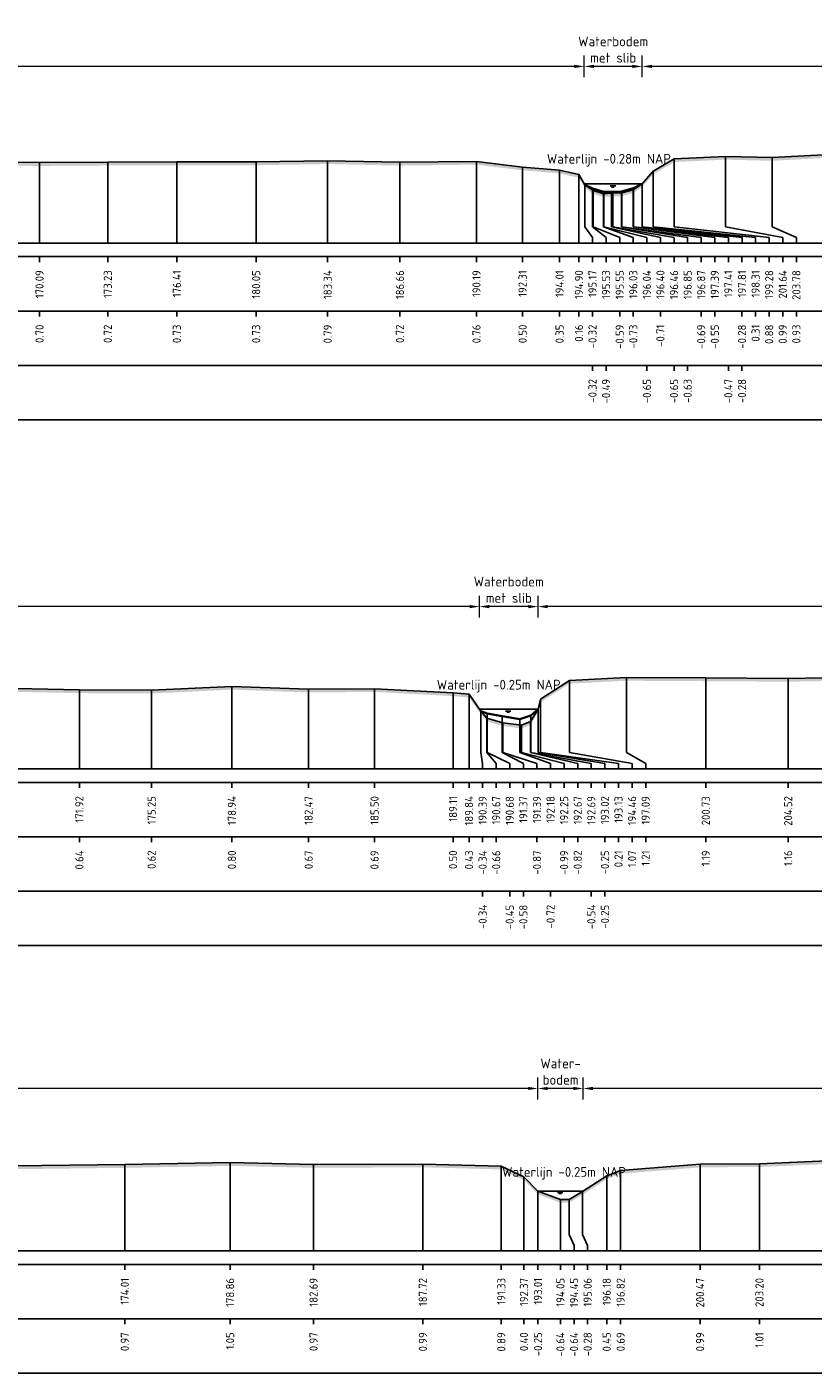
# Model space of a CAD drawing. Header units: metres. Extents: x 128583 to 136452, y 412329 to 415128.
# Tile 240 of 256: x 135115 to 135152, y 414970 to 415032. Entities that reach past the tile are written whole.
import ezdxf
from ezdxf.enums import TextEntityAlignment as Align

# ---------------------------------------------------------------- set-up
doc = ezdxf.new("R2010")
doc.units = ezdxf.units.M
doc.header["$PDMODE"] = 35
doc.header["$PDSIZE"] = 0.075
for name, color, linetype, lineweight in [('X-ME-AL-PROFIEL_BOVENKANT SLIB-GD', 42, 'Continuous', 35), ('X-ME-AL-PROFIEL_HUIDIG MAAIVELD-GD', 8, 'Continuous', 0), ('X-XX-AL-DETAIL1-M', 7, 'Continuous', 18), ('X-XX-AL-NAP-T18', 7, 'Continuous', 18)]:
    doc.layers.add(name, color=color, linetype=linetype, lineweight=lineweight)
for name, color, linetype in [('X-ME-AL-PROFIEL_MAAIVELD-GD', 8, 'Continuous'), ('X-ME-AL-PROFIEL_WATERLIJN-GD', 150, 'Continuous'), ('X-ME-AL-PROFIELRASTER-S', 7, 'Continuous')]:
    doc.layers.add(name, color=color, linetype=linetype)
doc.styles.add('NLCS-ISO-ANNOTATIEF-T18', font='NLCS-ISO.ttf', dxfattribs={"height": 1.8})
doc.styles.add('NLCS-ISO-ANNOTATIVE-T18', font='NLCS-ISO.ttf', dxfattribs={"height": 1.8})
doc.dimstyles.new('NLCS-ANNOTATIEF-T18-PIJL_L2_H0', dxfattribs={"dimtxt": 2.5, "dimasz": 1.8, "dimexe": 2, "dimexo": 2, "dimgap": 0.7, "dimtad": 1, "dimzin": 0, "dimdsep": 46, "dimtxsty": 'NLCS-ISO-ANNOTATIEF-T18', "dimcen": 0, "dimdle": 2, "dimclrd": 256, "dimclre": 256, "dimclrt": 10, "dimaunit": 2, "dimadec": 0, "dimazin": 0, "dimtfac": 1, "dimtdec": 3, "dimtofl": 0, "dimtmove": 0, "dimatfit": 3, "dimfxl": 2, "dimfxlon": 1, "dimtfillclr": 256, "dimtolj": 1, "dimtzin": 0, "dimlwd": -1, "dimlwe": -1, "dimarcsym": 0})

# ---------------------------------------------------------------- blocks, each defined once
blk = doc.blocks.new('SAL-PROFIELRASTER_BALK_EIND1-D')
at = {"color": 0, "linetype": 'ByBlock', "lineweight": -2, "flags": 128}
for points in [[(0, 0), (1, 0)], [(0, -2.5), (1, -2.5)], [(0, -12.5), (1, -12.5)]]:
    blk.add_lwpolyline(points, dxfattribs=at)
blk = doc.blocks.new('SAL-PROFIELRASTER_BALK_EIND2-D')
at = {"color": 0, "linetype": 'ByBlock', "lineweight": -2}
blk.add_line((1, -12.5), (0, -12.5), dxfattribs=at)
blk = doc.blocks.new('SAL-PROFIELRASTER_BALK_DATA-D')
at = {"color": 0, "linetype": 'ByBlock', "lineweight": -2}
blk.add_lwpolyline([(0, -3.5), (0, -2.5)], dxfattribs=at)
at = {"color": 0, "linetype": 'ByBlock', "lineweight": -2, "style": 'NLCS-ISO-ANNOTATIVE-T18'}
blk.add_attdef('GETAL', text='', height=1.5, rotation=90, dxfattribs=at).set_placement((0.75, -5), align=Align.RIGHT)
blk = doc.blocks.new('SAL-PROFIELRASTER_AANHAAL-D')
at = {"color": 9, "linetype": 'ByBlock', "lineweight": -2, "flags": 128}
blk.add_lwpolyline([(0, 1), (0, 0)], dxfattribs=at)
blk = doc.blocks.new('SAL-PROFIELRASTER_AANHAAL_STAGGER-D')
at = {"color": 9, "linetype": 'ByBlock', "lineweight": -2, "flags": 128}
for points in [[(0, 0), (0, -0.25)], [(0, -0.25), (1, -0.75)], [(1, -0.75), (1, -1)]]:
    blk.add_lwpolyline(points, dxfattribs=at)
blk = doc.blocks.new('*D40')
at = {"layer": 'Defpoints', "color": 0, "transparency": 16777216}
for p in [(135141.073, 415029.922), (135141.073, 415024.52), (135143.737, 415024.52)]:
    blk.add_point(p, dxfattribs=at)
at = {"layer": 'X-XX-AL-DETAIL1-M', "transparency": 16777216}
for p, q in [((135141.073, 415029.422), (135141.073, 415030.422)), ((135143.737, 415029.422), (135143.737, 415030.422)), ((135143.287, 415029.922), (135141.523, 415029.922))]:
    blk.add_line(p, q, dxfattribs=at)
for points in [[(135141.523, 415029.997), (135141.523, 415029.847), (135141.073, 415029.922)], [(135143.287, 415029.997), (135143.287, 415029.847), (135143.737, 415029.922)]]:
    blk.add_solid(points, dxfattribs=at)
at = {"layer": 'X-XX-AL-DETAIL1-M', "color": 10, "transparency": 16777216, "insert": (135142.405, 415030.697), "char_height": 0.45, "attachment_point": 5, "style": 'NLCS-ISO-ANNOTATIEF-T18'}
blk.add_mtext('\\A1;Waterbodem\\Pmet slib', dxfattribs=at)
blk = doc.blocks.new('*D42')
at = {"layer": 'Defpoints', "color": 0, "transparency": 16777216}
for p in [(135136.257, 415005.076), (135136.257, 415000.362), (135138.948, 415000.362)]:
    blk.add_point(p, dxfattribs=at)
at = {"layer": 'X-XX-AL-DETAIL1-M', "transparency": 16777216}
for p, q in [((135136.257, 415004.576), (135136.257, 415005.576)), ((135138.948, 415004.576), (135138.948, 415005.576)), ((135138.498, 415005.076), (135136.707, 415005.076))]:
    blk.add_line(p, q, dxfattribs=at)
for points in [[(135136.707, 415005.151), (135136.707, 415005.001), (135136.257, 415005.076)], [(135138.498, 415005.151), (135138.498, 415005.001), (135138.948, 415005.076)]]:
    blk.add_solid(points, dxfattribs=at)
at = {"layer": 'X-XX-AL-DETAIL1-M', "color": 10, "transparency": 16777216, "insert": (135137.602, 415005.851), "char_height": 0.45, "attachment_point": 5, "style": 'NLCS-ISO-ANNOTATIEF-T18'}
blk.add_mtext('\\A1;Waterbodem\\Pmet slib', dxfattribs=at)
blk = doc.blocks.new('*D46')
at = {"layer": 'Defpoints', "color": 0, "transparency": 16777216}
for p in [(134951.151, 414982.912), (134951.151, 414978.319), (135138.945, 414978.194)]:
    blk.add_point(p, dxfattribs=at)
at = {"layer": 'X-XX-AL-DETAIL1-M', "transparency": 16777216}
for p, q in [((134951.151, 414982.412), (134951.151, 414983.412)), ((135138.945, 414982.412), (135138.945, 414983.412)), ((135138.495, 414982.912), (134951.601, 414982.912))]:
    blk.add_line(p, q, dxfattribs=at)
for points in [[(134951.601, 414982.987), (134951.601, 414982.837), (134951.151, 414982.912)], [(135138.495, 414982.987), (135138.495, 414982.837), (135138.945, 414982.912)]]:
    blk.add_solid(points, dxfattribs=at)
at = {"layer": 'X-XX-AL-DETAIL1-M', "color": 10, "transparency": 16777216, "insert": (135044.726, 414983.312), "char_height": 0.45, "attachment_point": 5, "style": 'NLCS-ISO-ANNOTATIEF-T18'}
blk.add_mtext('\\A1;Gras', dxfattribs=at)
blk = doc.blocks.new('*D47')
at = {"layer": 'Defpoints', "color": 0, "transparency": 16777216}
for p in [(135138.945, 414982.912), (135138.945, 414978.194), (135141.027, 414978.194)]:
    blk.add_point(p, dxfattribs=at)
at = {"layer": 'X-XX-AL-DETAIL1-M', "transparency": 16777216}
for p, q in [((135138.945, 414982.412), (135138.945, 414983.412)), ((135141.027, 414982.412), (135141.027, 414983.412)), ((135140.577, 414982.912), (135139.395, 414982.912))]:
    blk.add_line(p, q, dxfattribs=at)
for points in [[(135139.395, 414982.987), (135139.395, 414982.837), (135138.945, 414982.912)], [(135140.577, 414982.987), (135140.577, 414982.837), (135141.027, 414982.912)]]:
    blk.add_solid(points, dxfattribs=at)
at = {"layer": 'X-XX-AL-DETAIL1-M', "color": 10, "transparency": 16777216, "insert": (135139.986, 414983.687), "char_height": 0.45, "attachment_point": 5, "style": 'NLCS-ISO-ANNOTATIEF-T18'}
blk.add_mtext('\\A1;Water-\\Pbodem', dxfattribs=at)
blk = doc.blocks.new('*D48')
at = {"layer": 'Defpoints', "color": 0, "transparency": 16777216}
for p in [(135141.027, 414982.912), (135141.027, 414978.194), (135199.863, 414975.447)]:
    blk.add_point(p, dxfattribs=at)
at = {"layer": 'X-XX-AL-DETAIL1-M', "transparency": 16777216}
for p, q in [((135141.027, 414982.412), (135141.027, 414983.412)), ((135199.863, 414982.412), (135199.863, 414983.412)), ((135199.413, 414982.912), (135141.477, 414982.912))]:
    blk.add_line(p, q, dxfattribs=at)
for points in [[(135141.477, 414982.987), (135141.477, 414982.837), (135141.027, 414982.912)], [(135199.413, 414982.987), (135199.413, 414982.837), (135199.863, 414982.912)]]:
    blk.add_solid(points, dxfattribs=at)
at = {"layer": 'X-XX-AL-DETAIL1-M', "color": 10, "transparency": 16777216, "insert": (135170.445, 414983.312), "char_height": 0.45, "attachment_point": 5, "style": 'NLCS-ISO-ANNOTATIEF-T18'}
blk.add_mtext('\\A1;Gras', dxfattribs=at)
blk = doc.blocks.new('*D94')
at = {"layer": 'Defpoints', "color": 0, "transparency": 16777216}
for p in [(134951.062, 415029.922), (134951.062, 415024.545), (135141.073, 415024.52)]:
    blk.add_point(p, dxfattribs=at)
at = {"layer": 'X-XX-AL-DETAIL1-M', "transparency": 16777216}
for p, q in [((134951.062, 415029.422), (134951.062, 415030.422)), ((135141.073, 415029.422), (135141.073, 415030.422)), ((135140.623, 415029.922), (134951.512, 415029.922))]:
    blk.add_line(p, q, dxfattribs=at)
for points in [[(134951.512, 415029.997), (134951.512, 415029.847), (134951.062, 415029.922)], [(135140.623, 415029.997), (135140.623, 415029.847), (135141.073, 415029.922)]]:
    blk.add_solid(points, dxfattribs=at)
at = {"layer": 'X-XX-AL-DETAIL1-M', "color": 10, "transparency": 16777216, "insert": (135034.026, 415030.322), "char_height": 0.45, "attachment_point": 5, "style": 'NLCS-ISO-ANNOTATIEF-T18'}
blk.add_mtext('\\A1;Akker', dxfattribs=at)
blk = doc.blocks.new('*D95')
at = {"layer": 'Defpoints', "color": 0, "transparency": 16777216}
for p in [(135143.737, 415029.922), (135143.737, 415024.52), (135203.623, 415021.796)]:
    blk.add_point(p, dxfattribs=at)
at = {"layer": 'X-XX-AL-DETAIL1-M', "transparency": 16777216}
for p, q in [((135143.737, 415029.422), (135143.737, 415030.422)), ((135203.623, 415029.422), (135203.623, 415030.422)), ((135203.173, 415029.922), (135144.187, 415029.922))]:
    blk.add_line(p, q, dxfattribs=at)
for points in [[(135144.187, 415029.997), (135144.187, 415029.847), (135143.737, 415029.922)], [(135203.173, 415029.997), (135203.173, 415029.847), (135203.623, 415029.922)]]:
    blk.add_solid(points, dxfattribs=at)
at = {"layer": 'X-XX-AL-DETAIL1-M', "color": 10, "transparency": 16777216, "insert": (135174.009, 415030.322), "char_height": 0.45, "attachment_point": 5, "style": 'NLCS-ISO-ANNOTATIEF-T18'}
blk.add_mtext('\\A1;Gras', dxfattribs=at)
blk = doc.blocks.new('*D97')
at = {"layer": 'Defpoints', "color": 0, "transparency": 16777216}
for p in [(134950.78, 415005.076), (135136.257, 415000.362), (134950.78, 414997.61)]:
    blk.add_point(p, dxfattribs=at)
at = {"layer": 'X-XX-AL-DETAIL1-M', "transparency": 16777216}
for p, q in [((134950.78, 415004.576), (134950.78, 415005.576)), ((135136.257, 415004.576), (135136.257, 415005.576)), ((135135.807, 415005.076), (134951.23, 415005.076))]:
    blk.add_line(p, q, dxfattribs=at)
for points in [[(134951.23, 415005.151), (134951.23, 415005.001), (134950.78, 415005.076)], [(135135.807, 415005.151), (135135.807, 415005.001), (135136.257, 415005.076)]]:
    blk.add_solid(points, dxfattribs=at)
at = {"layer": 'X-XX-AL-DETAIL1-M', "color": 10, "transparency": 16777216, "insert": (135027.055, 415005.476), "char_height": 0.45, "attachment_point": 5, "style": 'NLCS-ISO-ANNOTATIEF-T18'}
blk.add_mtext('\\A1;Akker', dxfattribs=at)
blk = doc.blocks.new('*D98')
at = {"layer": 'Defpoints', "color": 0, "transparency": 16777216}
for p in [(135138.948, 415005.076), (135207.851, 415001.041), (135138.948, 415000.362)]:
    blk.add_point(p, dxfattribs=at)
at = {"layer": 'X-XX-AL-DETAIL1-M', "transparency": 16777216}
for p, q in [((135138.948, 415004.576), (135138.948, 415005.576)), ((135207.851, 415004.576), (135207.851, 415005.576)), ((135207.401, 415005.076), (135139.398, 415005.076))]:
    blk.add_line(p, q, dxfattribs=at)
for points in [[(135139.398, 415005.151), (135139.398, 415005.001), (135138.948, 415005.076)], [(135207.401, 415005.151), (135207.401, 415005.001), (135207.851, 415005.076)]]:
    blk.add_solid(points, dxfattribs=at)
at = {"layer": 'X-XX-AL-DETAIL1-M', "color": 10, "transparency": 16777216, "insert": (135173.39, 415005.476), "char_height": 0.45, "attachment_point": 5, "style": 'NLCS-ISO-ANNOTATIEF-T18'}
blk.add_mtext('\\A1;Gras', dxfattribs=at)

msp = doc.modelspace()

# ---------------------------------------------------------------- hatches: boundary and pattern name
at = {"layer": 'X-ME-AL-PROFIEL_HUIDIG MAAIVELD-GD'}
h = msp.add_hatch(dxfattribs=at)
h.set_pattern_fill('AGR-MAAIVELD', color=256, scale=0.1, pattern_type=2)
h.set_pattern_definition([(45, (-1.84706, 59.88256), (-0.5000001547, 0.5000001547), []), (45, (-1.9185, 59.954), (0, 1.0000003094), [0.707107, -0.707107]), (45, (-1.9899, 60.0254), (0, 1.0000003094), [0.707107, -0.707107]), (45, (-2.06234, 60.09785), (0, 1.0000003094), [0.707107, -0.707107]), (45, (-2.1328, 60.1683), (0, 1.0000003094), [0.707107, -0.707107]), (45, (-2.2042, 60.2397), (0, 1.0000003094), [0.707107, -0.707107]), (45, (-2.2756, 60.3111), (0, 1.0000003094), [0.707107, -0.707107]), (315, (-1.84706, 59.88256), (0.5000001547, 0.5000001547), []), (315, (-1.7756, 59.954), (1.0000003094, -3e-16), [0.707107, -0.707107]), (315, (-1.7042, 60.0254), (1.0000003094, -3e-16), [0.707107, -0.707107]), (315, (-1.6318, 60.09785), (1.0000003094, -3e-16), [0.707107, -0.707107]), (315, (-1.56134, 60.1683), (1.0000003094, -3e-16), [0.707107, -0.707107]), (315, (-1.4899, 60.2397), (1.0000003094, -3e-16), [0.707107, -0.707107]), (315, (-1.4185, 60.3111), (1.0000003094, -3e-16), [0.707107, -0.707107])])
h.paths.add_polyline_path([(135207.173, 415023.012), (135205.647, 415023.985), (135204.286, 415024.547), (135203.623, 415025.194), (135200.913, 415025.644), (135199.678, 415025.933), (135198.372, 415026.089), (135196.346, 415026.317), (135194.98, 415026.434), (135193.231, 415026.416), (135191.053, 415026.202), (135188.668, 415026.048), (135186.257, 415025.919), (135183.167, 415025.823), (135180.353, 415025.861), (135178.003, 415025.794), (135174.564, 415026.179), (135171.687, 415026.373), (135168.964, 415026.553), (135165.942, 415026.693), (135162.37, 415026.792), (135160.154, 415026.613), (135157.378, 415026.409), (135154.744, 415026.029), (135152.366, 415025.876), (135149.711, 415025.729), (135147.57, 415025.783), (135145.215, 415025.672), (135144.239, 415025.106), (135143.737, 415024.52), (135143.326, 415024.249), (135142.804, 415024.104), (135142.33, 415024.088), (135141.962, 415024.066), (135141.479, 415024.21), (135141.1, 415024.473), (135140.828, 415024.951), (135139.938, 415025.147), (135138.238, 415025.293), (135136.118, 415025.553), (135132.596, 415025.511), (135129.274, 415025.581), (135125.986, 415025.527), (135122.338, 415025.529), (135119.163, 415025.516), (135116.024, 415025.495), (135111.858, 415025.531), (135108.705, 415025.566), (135104.058, 415025.632), (135100.564, 415025.764), (135096.828, 415025.831), (135093.614, 415025.645), (135089.636, 415025.71), (135085.04, 415025.869), (135081.021, 415025.838), (135077.206, 415025.785), (135073.559, 415025.769), (135069.561, 415025.737), (135066.123, 415025.748), (135062.058, 415025.727), (135058.001, 415025.812), (135054.825, 415025.593), (135051.086, 415025.592), (135047.152, 415025.6), (135043.22, 415025.572), (135039.318, 415025.518), (135035.592, 415025.537), (135031.559, 415025.484), (135027.727, 415025.525), (135023.819, 415025.508), (135019.042, 415025.558), (135015.475, 415025.436), (135011.799, 415025.429), (135007.191, 415025.514), (135003.87, 415025.354), (134999.277, 415025.455), (134996.166, 415025.429), (134992.63, 415025.414), (134988.629, 415025.446), (134984.328, 415025.518), (134980.65, 415025.429), (134977.127, 415025.445), (134973.439, 415025.492), (134969.906, 415025.453), (134967.467, 415025.339), (134961.82, 415025.545), (134958.087, 415025.523), (134955.073, 415025.334), (134953.513, 415024.99), (134951.719, 415024.868), (134951.655, 415024.826), (134951.027, 415024.528), (134950.822, 415024.179), (134950.502, 415024.218), (134950.063, 415024.307), (134949.757, 415024.545), (134949.105, 415025.065), (134948.15, 415025.713), (134947.159, 415025.887), (134945.931, 415026.004), (134945.931, 415025.854), (134947.159, 415025.737), (134948.15, 415025.563), (134949.105, 415024.915), (134949.757, 415024.395), (134950.063, 415024.157), (134950.502, 415024.068), (134950.822, 415024.029), (134951.027, 415024.378), (134951.655, 415024.676), (134951.719, 415024.718), (134953.513, 415024.84), (134955.073, 415025.184), (134958.087, 415025.373), (134961.82, 415025.395), (134967.467, 415025.189), (134969.906, 415025.303), (134973.439, 415025.342), (134977.127, 415025.295), (134980.65, 415025.279), (134984.328, 415025.368), (134988.629, 415025.296), (134992.63, 415025.264), (134996.166, 415025.279), (134999.277, 415025.305), (135003.87, 415025.204), (135007.191, 415025.364), (135011.799, 415025.279), (135015.475, 415025.286), (135019.042, 415025.408), (135023.819, 415025.358), (135027.727, 415025.375), (135031.559, 415025.334), (135035.592, 415025.387), (135039.318, 415025.368), (135043.22, 415025.422), (135047.152, 415025.45), (135051.086, 415025.442), (135054.825, 415025.443), (135058.001, 415025.662), (135062.058, 415025.577), (135066.123, 415025.598), (135069.561, 415025.587), (135073.559, 415025.619), (135077.206, 415025.635), (135081.021, 415025.688), (135085.04, 415025.719), (135089.636, 415025.56), (135093.614, 415025.495), (135096.828, 415025.681), (135100.564, 415025.614), (135104.058, 415025.482), (135108.705, 415025.416), (135111.858, 415025.381), (135116.024, 415025.345), (135119.163, 415025.366), (135122.338, 415025.379), (135125.986, 415025.377), (135129.274, 415025.431), (135132.596, 415025.361), (135136.118, 415025.403), (135138.238, 415025.143), (135139.938, 415024.997), (135140.828, 415024.801), (135141.1, 415024.323), (135141.479, 415024.06), (135141.962, 415023.916), (135142.33, 415023.938), (135142.804, 415023.954), (135143.326, 415024.099), (135143.737, 415024.37), (135144.239, 415024.956), (135145.215, 415025.522), (135147.57, 415025.633), (135149.711, 415025.579), (135152.366, 415025.726), (135154.744, 415025.879), (135157.378, 415026.259), (135160.154, 415026.463), (135162.37, 415026.642), (135165.942, 415026.543), (135168.964, 415026.403), (135171.687, 415026.223), (135174.564, 415026.029), (135178.003, 415025.644), (135180.353, 415025.711), (135183.167, 415025.673), (135186.257, 415025.769), (135188.668, 415025.898), (135191.053, 415026.052), (135193.231, 415026.266), (135194.98, 415026.284), (135196.346, 415026.167), (135198.372, 415025.939), (135199.678, 415025.783), (135200.913, 415025.494), (135203.623, 415025.044), (135204.286, 415024.397), (135205.647, 415023.835), (135207.173, 415022.862)])
h = msp.add_hatch(dxfattribs=at)
h.set_pattern_fill('AGR-MAAIVELD', color=256, scale=0.1, pattern_type=2)
h.set_pattern_definition([(45, (-1.84706, 78.0789), (-0.5000001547, 0.5000001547), []), (45, (-1.9185, 78.1503), (0, 1.0000003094), [0.707107, -0.707107]), (45, (-1.9899, 78.22176), (0, 1.0000003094), [0.707107, -0.707107]), (45, (-2.06234, 78.2942), (0, 1.0000003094), [0.707107, -0.707107]), (45, (-2.1328, 78.3646), (0, 1.0000003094), [0.707107, -0.707107]), (45, (-2.2042, 78.43604), (0, 1.0000003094), [0.707107, -0.707107]), (45, (-2.2756, 78.5075), (0, 1.0000003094), [0.707107, -0.707107]), (315, (-1.84706, 78.0789), (0.5000001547, 0.5000001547), []), (315, (-1.7756, 78.1503), (1.0000003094, -3e-16), [0.707107, -0.707107]), (315, (-1.7042, 78.22176), (1.0000003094, -3e-16), [0.707107, -0.707107]), (315, (-1.6318, 78.2942), (1.0000003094, -3e-16), [0.707107, -0.707107]), (315, (-1.56134, 78.3646), (1.0000003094, -3e-16), [0.707107, -0.707107]), (315, (-1.4899, 78.43604), (1.0000003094, -3e-16), [0.707107, -0.707107]), (315, (-1.4185, 78.5075), (1.0000003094, -3e-16), [0.707107, -0.707107])])
h.paths.add_polyline_path([(135213.654, 414998.929), (135212.659, 414999.118), (135211.546, 414999.221), (135210.706, 414999.715), (135209.594, 414999.913), (135208.497, 415000.292), (135207.851, 415001.041), (135205.751, 415001.151), (135205.109, 415001.4), (135204.19, 415001.531), (135201.604, 415001.878), (135198.903, 415001.959), (135196.39, 415002.183), (135193.435, 415002.138), (135190.237, 415002.136), (135186.604, 415001.986), (135183.582, 415001.89), (135179.786, 415002.013), (135176.539, 415002.242), (135173.478, 415002.372), (135170.523, 415002.472), (135166.621, 415002.443), (135163.662, 415002.343), (135160.698, 415002.253), (135157.45, 415001.894), (135153.613, 415001.825), (135150.451, 415001.772), (135146.663, 415001.795), (135143.024, 415001.816), (135140.389, 415001.681), (135139.061, 415000.816), (135138.948, 415000.362), (135138.605, 414999.786), (135138.183, 414999.618), (135137.325, 414999.737), (135136.597, 414999.947), (135136.321, 415000.272), (135135.774, 415001.042), (135135.039, 415001.111), (135131.429, 415001.3), (135128.397, 415001.277), (135124.868, 415001.407), (135121.178, 415001.231), (135117.856, 415001.246), (135113.479, 415001.334), (135109.01, 415001.227), (135105.657, 415001.229), (135101.97, 415001.355), (135097.696, 415001.398), (135093.407, 415001.285), (135089.454, 415001.33), (135085.418, 415001.419), (135081.052, 415001.409), (135077.063, 415001.289), (135073.02, 415001.43), (135069.007, 415001.435), (135064.671, 415001.367), (135060.69, 415001.311), (135056.662, 415001.342), (135052.68, 415001.342), (135048.505, 415001.301), (135044.062, 415001.256), (135040.414, 415001.363), (135036.157, 415001.315), (135031.83, 415001.34), (135028.324, 415001.412), (135024.23, 415001.291), (135019.901, 415001.365), (135016.006, 415001.264), (135012.585, 415001.393), (135008.308, 415001.372), (135003.777, 415001.407), (134999.276, 415001.312), (134994.672, 415001.447), (134990.385, 415001.306), (134985.888, 415001.302), (134981.519, 415001.305), (134977.166, 415001.36), (134972.819, 415001.361), (134969.309, 415001.397), (134966.056, 415001.415), (134962.776, 415001.453), (134958.663, 415001.575), (134955.772, 415001.675), (134953.048, 415001.745), (134950.78, 415001.823), (134948.332, 415001.872), (134945.931, 415001.95), (134945.931, 415001.8), (134948.332, 415001.722), (134950.78, 415001.673), (134953.048, 415001.595), (134955.772, 415001.525), (134958.663, 415001.425), (134962.776, 415001.303), (134966.056, 415001.265), (134969.309, 415001.247), (134972.819, 415001.211), (134977.166, 415001.21), (134981.519, 415001.155), (134985.888, 415001.152), (134990.385, 415001.156), (134994.672, 415001.297), (134999.276, 415001.162), (135003.777, 415001.257), (135008.308, 415001.222), (135012.585, 415001.243), (135016.006, 415001.114), (135019.901, 415001.215), (135024.23, 415001.141), (135028.324, 415001.262), (135031.83, 415001.19), (135036.157, 415001.165), (135040.414, 415001.213), (135044.062, 415001.106), (135048.505, 415001.151), (135052.68, 415001.192), (135056.662, 415001.192), (135060.69, 415001.161), (135064.671, 415001.217), (135069.007, 415001.285), (135073.02, 415001.28), (135077.063, 415001.139), (135081.052, 415001.259), (135085.418, 415001.269), (135089.454, 415001.18), (135093.407, 415001.135), (135097.696, 415001.248), (135101.97, 415001.205), (135105.657, 415001.079), (135109.01, 415001.077), (135113.479, 415001.184), (135117.856, 415001.096), (135121.178, 415001.081), (135124.868, 415001.257), (135128.397, 415001.127), (135131.429, 415001.15), (135135.039, 415000.961), (135135.774, 415000.892), (135136.321, 415000.122), (135136.597, 414999.797), (135137.325, 414999.587), (135138.183, 414999.468), (135138.605, 414999.636), (135138.948, 415000.212), (135139.061, 415000.666), (135140.389, 415001.531), (135143.024, 415001.666), (135146.663, 415001.645), (135150.451, 415001.622), (135153.613, 415001.675), (135157.45, 415001.744), (135160.698, 415002.103), (135163.662, 415002.193), (135166.621, 415002.293), (135170.523, 415002.322), (135173.478, 415002.222), (135176.539, 415002.092), (135179.786, 415001.863), (135183.582, 415001.74), (135186.604, 415001.836), (135190.237, 415001.986), (135193.435, 415001.988), (135196.39, 415002.033), (135198.903, 415001.809), (135201.604, 415001.728), (135204.19, 415001.381), (135205.109, 415001.25), (135205.751, 415001.001), (135207.851, 415000.891), (135208.497, 415000.142), (135209.594, 414999.763), (135210.706, 414999.565), (135211.546, 414999.071), (135212.659, 414998.968), (135213.654, 414998.779)])
h = msp.add_hatch(dxfattribs=at)
h.set_pattern_fill('AGR-MAAIVELD', color=256, scale=0.1, pattern_type=2)
h.set_pattern_definition([(45, (0, 102.8921), (-0.5000001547, 0.5000001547), []), (45, (-0.0714, 102.96355), (0, 1.0000003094), [0.707107, -0.707107]), (45, (-0.14286, 103.035), (0, 1.0000003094), [0.707107, -0.707107]), (45, (-0.2153, 103.1074), (0, 1.0000003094), [0.707107, -0.707107]), (45, (-0.2857, 103.1778), (0, 1.0000003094), [0.707107, -0.707107]), (45, (-0.35714, 103.24926), (0, 1.0000003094), [0.707107, -0.707107]), (45, (-0.4286, 103.3207), (0, 1.0000003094), [0.707107, -0.707107]), (315, (0, 102.8921), (0.5000001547, 0.5000001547), []), (315, (0.0714, 102.96355), (1.0000003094, -3e-16), [0.707107, -0.707107]), (315, (0.14286, 103.035), (1.0000003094, -3e-16), [0.707107, -0.707107]), (315, (0.2153, 103.1074), (1.0000003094, -3e-16), [0.707107, -0.707107]), (315, (0.2857, 103.1778), (1.0000003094, -3e-16), [0.707107, -0.707107]), (315, (0.35714, 103.24926), (1.0000003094, -3e-16), [0.707107, -0.707107]), (315, (0.4286, 103.3207), (1.0000003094, -3e-16), [0.707107, -0.707107])])
h.paths.add_polyline_path([(135208.569, 414976.631), (135207.692, 414977.22), (135207.139, 414977.483), (135205.942, 414977.713), (135204.691, 414977.798), (135204.456, 414977.893), (135203.792, 414978.208), (135202.718, 414978.528), (135201.971, 414978.852), (135200.981, 414978.862), (135199.863, 414978.973), (135198.697, 414979.271), (135196.906, 414979.6), (135194.838, 414979.737), (135191.312, 414980.029), (135187.535, 414980.126), (135182.408, 414979.998), (135176.279, 414979.783), (135171.983, 414979.918), (135166.597, 414980.123), (135162.492, 414980.256), (135158.616, 414980.118), (135153.627, 414979.644), (135149.131, 414979.452), (135146.403, 414979.435), (135142.748, 414979.14), (135142.107, 414978.896), (135140.99, 414978.17), (135140.377, 414977.804), (135139.979, 414977.805), (135138.945, 414978.194), (135138.3, 414978.842), (135137.258, 414979.338), (135133.652, 414979.438), (135128.625, 414979.415), (135124.788, 414979.5), (135119.945, 414979.413), (135114.864, 414979.349), (135109.64, 414979.297), (135104.226, 414979.391), (135098.98, 414979.438), (135093.99, 414979.414), (135089.033, 414979.366), (135082.909, 414979.243), (135078.204, 414979.185), (135073.384, 414979.224), (135068.656, 414979.331), (135063.83, 414979.321), (135058.453, 414979.328), (135053.369, 414979.329), (135048.451, 414979.352), (135043.683, 414979.36), (135037.909, 414979.26), (135033.154, 414979.269), (135028.386, 414979.209), (135023.697, 414979.295), (135018.983, 414979.321), (135014.485, 414979.265), (135009.589, 414979.074), (135004.769, 414979.087), (135000.114, 414979.239), (134995.308, 414979.276), (134990.747, 414979.256), (134985.881, 414979.24), (134980.493, 414979.16), (134975.833, 414979.174), (134971.175, 414979.197), (134966.05, 414979.194), (134961.692, 414979.159), (134957.25, 414979.142), (134954.182, 414979.128), (134952.207, 414978.888), (134951.134, 414978.31), (134950.415, 414977.997), (134949.984, 414978.002), (134949.695, 414978.319), (134948.784, 414979.186), (134947.38, 414979.441), (134945.931, 414979.542), (134945.931, 414979.392), (134947.38, 414979.291), (134948.784, 414979.036), (134949.695, 414978.169), (134949.984, 414977.852), (134950.415, 414977.847), (134951.134, 414978.16), (134952.207, 414978.738), (134954.182, 414978.978), (134957.25, 414978.992), (134961.692, 414979.009), (134966.05, 414979.044), (134971.175, 414979.047), (134975.833, 414979.024), (134980.493, 414979.01), (134985.881, 414979.09), (134990.747, 414979.106), (134995.308, 414979.126), (135000.114, 414979.089), (135004.769, 414978.937), (135009.589, 414978.924), (135014.485, 414979.115), (135018.983, 414979.171), (135023.697, 414979.145), (135028.386, 414979.059), (135033.154, 414979.119), (135037.909, 414979.11), (135043.683, 414979.21), (135048.451, 414979.202), (135053.369, 414979.179), (135058.453, 414979.178), (135063.83, 414979.171), (135068.656, 414979.181), (135073.384, 414979.074), (135078.204, 414979.035), (135082.909, 414979.093), (135089.033, 414979.216), (135093.99, 414979.264), (135098.98, 414979.288), (135104.226, 414979.241), (135109.64, 414979.147), (135114.864, 414979.199), (135119.945, 414979.263), (135124.788, 414979.35), (135128.625, 414979.265), (135133.652, 414979.288), (135137.258, 414979.188), (135138.3, 414978.692), (135138.945, 414978.044), (135139.979, 414977.655), (135140.377, 414977.654), (135140.99, 414978.02), (135142.107, 414978.746), (135142.748, 414978.99), (135146.403, 414979.285), (135149.131, 414979.302), (135153.627, 414979.494), (135158.616, 414979.968), (135162.492, 414980.106), (135166.597, 414979.973), (135171.983, 414979.768), (135176.279, 414979.633), (135182.408, 414979.848), (135187.535, 414979.976), (135191.312, 414979.879), (135194.838, 414979.587), (135196.906, 414979.45), (135198.697, 414979.121), (135199.863, 414978.823), (135200.981, 414978.712), (135201.971, 414978.702), (135202.718, 414978.378), (135203.792, 414978.058), (135204.456, 414977.743), (135204.691, 414977.648), (135205.942, 414977.563), (135207.139, 414977.333), (135207.692, 414977.07), (135208.569, 414976.481)])

# ---------------------------------------------------------------- linework, layer by layer
at = {"layer": 'X-ME-AL-PROFIEL_BOVENKANT SLIB-GD'}
for points in [[(135141.1, 415024.473), (135141.457, 415024.307), (135141.969, 415024.148), (135142.387, 415024.147), (135142.782, 415024.169), (135143.343, 415024.325), (135143.737, 415024.52)], [(135136.321, 415000.272), (135136.607, 415000.161), (135137.301, 415000.031), (135138.113, 414999.893), (135138.622, 415000.072), (135138.948, 415000.362)]]:
    msp.add_lwpolyline(points, dxfattribs=at)
at = {"layer": 'X-ME-AL-PROFIEL_MAAIVELD-GD'}
for points in [[(135111.858, 415025.531), (135116.024, 415025.495), (135119.163, 415025.516), (135122.338, 415025.529), (135125.986, 415025.527), (135129.274, 415025.581), (135132.596, 415025.511), (135136.118, 415025.553), (135138.238, 415025.293), (135139.938, 415025.147), (135140.828, 415024.951), (135141.1, 415024.473), (135141.479, 415024.21), (135141.962, 415024.066), (135142.33, 415024.088), (135142.804, 415024.104), (135143.326, 415024.249), (135143.737, 415024.52), (135144.239, 415025.106), (135145.215, 415025.672), (135147.57, 415025.783), (135149.711, 415025.729), (135152.366, 415025.876)], [(135113.479, 415001.334), (135117.856, 415001.246), (135121.178, 415001.231), (135124.868, 415001.407), (135128.397, 415001.277), (135131.429, 415001.3), (135135.039, 415001.111), (135135.774, 415001.042), (135136.321, 415000.272), (135136.597, 414999.947), (135137.325, 414999.737), (135138.183, 414999.618), (135138.605, 414999.786), (135138.948, 415000.362), (135139.061, 415000.816), (135140.389, 415001.681), (135143.024, 415001.816), (135146.663, 415001.795), (135150.451, 415001.772), (135153.613, 415001.825)], [(135078.204, 414979.185), (135082.909, 414979.243), (135089.033, 414979.366), (135093.99, 414979.414), (135098.98, 414979.438), (135104.226, 414979.391), (135109.64, 414979.297), (135114.864, 414979.349), (135119.945, 414979.413), (135124.788, 414979.5), (135128.625, 414979.415), (135133.652, 414979.438), (135137.258, 414979.338), (135138.3, 414978.842), (135138.945, 414978.194), (135139.979, 414977.805), (135140.377, 414977.804), (135140.99, 414978.17), (135142.107, 414978.896), (135142.748, 414979.14), (135146.403, 414979.435), (135149.131, 414979.452), (135153.627, 414979.644)]]:
    msp.add_lwpolyline(points, dxfattribs=at)
at = {"layer": 'X-ME-AL-PROFIEL_WATERLIJN-GD'}
for points in [[(135143.737, 415024.52), (135141.073, 415024.52)], [(135142.272, 415024.421), (135142.522, 415024.421)], [(135142.328, 415024.372), (135142.453, 415024.372)], [(135138.948, 415000.362), (135136.257, 415000.362)], [(135137.455, 415000.263), (135137.705, 415000.263)], [(135137.512, 415000.213), (135137.637, 415000.213)], [(135138.945, 414978.194), (135141.027, 414978.194)], [(135139.842, 414978.126), (135140.092, 414978.126)], [(135139.898, 414978.077), (135140.023, 414978.077)]]:
    msp.add_lwpolyline(points, dxfattribs=at)

# ---------------------------------------------------------------- block references
at = {"layer": 'X-ME-AL-PROFIELRASTER-S'}
for p, yscale in [((135145.215, 415022.796), 2.876), ((135147.57, 415022.796), 2.987), ((135149.711, 415022.796), 2.933), ((135116.024, 415021.796), 3.699), ((135119.163, 415021.796), 3.72), ((135122.338, 415021.796), 3.733), ((135125.986, 415021.796), 3.731), ((135129.274, 415021.796), 3.785), ((135132.596, 415021.796), 3.715), ((135136.118, 415021.796), 3.757), ((135138.238, 415021.796), 3.497), ((135139.938, 415021.796), 3.351), ((135144.239, 415022.796), 2.31), ((135140.828, 415021.796), 3.155), ((135141.1, 415022.796), 1.677), ((135141.1, 415022.796), 1.677), ((135141.1, 415022.796), 1.677), ((135143.737, 415022.796), 1.724), ((135143.737, 415022.796), 1.724), ((135143.737, 415022.796), 1.724), ((135141.457, 415022.796), 1.511), ((135141.479, 415022.796), 1.414), ((135141.962, 415022.796), 1.27), ((135141.969, 415022.796), 1.352), ((135142.33, 415022.796), 1.292), ((135142.387, 415022.796), 1.351), ((135142.782, 415022.796), 1.373), ((135142.804, 415022.796), 1.308), ((135143.326, 415022.796), 1.453), ((135143.343, 415022.796), 1.529), ((135140.389, 414998.61), 3.071), ((135143.024, 414998.61), 3.206), ((135146.663, 414997.61), 4.185), ((135150.451, 414997.61), 4.162), ((135117.856, 414997.61), 3.636), ((135121.178, 414997.61), 3.621), ((135124.868, 414997.61), 3.797), ((135128.397, 414997.61), 3.667), ((135131.429, 414997.61), 3.69), ((135135.039, 414997.61), 3.501), ((135135.774, 414997.61), 3.432), ((135136.321, 414998.61), 1.662), ((135136.321, 414998.61), 1.662), ((135136.321, 414998.61), 1.662), ((135138.948, 414998.61), 1.752), ((135138.948, 414998.61), 1.752), ((135138.948, 414998.61), 1.752), ((135139.061, 414998.61), 2.206), ((135136.597, 414998.61), 1.337), ((135136.607, 414998.61), 1.551), ((135137.301, 414998.61), 1.421), ((135137.325, 414998.61), 1.127), ((135138.113, 414998.61), 1.283), ((135138.605, 414998.61), 1.176), ((135138.622, 414998.61), 1.462), ((135138.183, 414998.61), 1.008), ((135119.945, 414975.447), 3.966), ((135119.945, 414975.447), 3.966), ((135124.788, 414975.447), 4.053), ((135124.788, 414975.447), 4.053), ((135128.625, 414975.447), 3.968), ((135128.625, 414975.447), 3.968), ((135133.652, 414975.447), 3.991), ((135133.652, 414975.447), 3.991), ((135137.258, 414975.447), 3.891), ((135137.258, 414975.447), 3.891), ((135146.403, 414975.447), 3.988), ((135146.403, 414975.447), 3.988), ((135149.131, 414975.447), 4.005), ((135149.131, 414975.447), 4.005), ((135138.3, 414975.447), 3.395), ((135138.3, 414975.447), 3.395), ((135142.107, 414975.447), 3.449), ((135142.107, 414975.447), 3.449), ((135142.748, 414975.447), 3.693), ((135142.748, 414975.447), 3.693), ((135138.945, 414975.447), 2.747), ((135138.945, 414975.447), 2.747), ((135140.99, 414976.447), 1.723), ((135140.99, 414976.447), 1.723), ((135139.979, 414975.447), 2.358), ((135140.377, 414976.447), 1.357)]:
    msp.add_blockref('SAL-PROFIELRASTER_AANHAAL-D', p, dxfattribs=dict(at, yscale=yscale))
for p, xscale, zscale in [((135141.1, 415022.796), 0.3535774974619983, 0.3535774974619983), ((135141.1, 415022.796), 0.3535774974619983, 0.3535774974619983), ((135141.1, 415022.796), 0.3535774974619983, 0.3535774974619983), ((135141.457, 415022.796), 0.6217524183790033, 0.6217524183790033), ((135141.479, 415022.796), 1.224082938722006, 1.224082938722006), ((135141.962, 415022.796), 1.366415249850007, 1.366415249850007), ((135141.969, 415022.796), 1.984346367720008, 1.984346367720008), ((135142.33, 415022.796), 2.248131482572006, 2.248131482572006), ((135142.387, 415022.796), 2.816115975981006, 2.816115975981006), ((135142.782, 415022.796), 3.046020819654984, 3.046020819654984), ((135142.804, 415022.796), 3.649289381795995, 3.649289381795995), ((135143.326, 415022.796), 3.752424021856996, 3.752424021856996), ((135143.343, 415022.796), 4.360600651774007, 4.360600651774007), ((135143.737, 415022.796), 4.591737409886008, 4.591737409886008), ((135143.737, 415022.796), 4.591737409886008, 4.591737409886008), ((135143.737, 415022.796), 4.591737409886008, 4.591737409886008), ((135144.239, 415022.796), 4.714554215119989, 4.714554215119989), ((135145.215, 415022.796), 4.36380581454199, 4.36380581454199), ((135147.57, 415022.796), 2.633447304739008, 2.633447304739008), ((135149.711, 415022.796), 1.117578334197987, 1.117578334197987), ((135136.321, 414998.61), 0.07875262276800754, 0.07875262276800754), ((135136.321, 414998.61), 0.07875262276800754, 0.07875262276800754), ((135136.321, 414998.61), 0.07875262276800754, 0.07875262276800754), ((135136.597, 414998.61), 0.4271811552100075, 0.4271811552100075), ((135136.607, 414998.61), 1.042585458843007, 1.042585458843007), ((135137.301, 414998.61), 0.973266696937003, 0.973266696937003), ((135137.325, 414998.61), 1.574633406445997, 1.574633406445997), ((135138.113, 414998.61), 1.411756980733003, 1.411756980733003), ((135138.183, 414998.61), 1.966131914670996, 1.966131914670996), ((135138.605, 414998.61), 2.169289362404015, 2.169289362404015), ((135138.622, 414998.61), 2.777394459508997, 2.777394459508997), ((135138.948, 414998.61), 3.076459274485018, 3.076459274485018), ((135138.948, 414998.61), 3.076459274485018, 3.076459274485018), ((135138.948, 414998.61), 3.076459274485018, 3.076459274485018), ((135139.061, 414998.61), 3.587974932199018, 3.587974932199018), ((135140.389, 414998.61), 2.884856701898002, 2.884856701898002), ((135143.024, 414998.61), 0.8751326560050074, 0.8751326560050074), ((135140.377, 414976.447), 0.2270318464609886, 0.2270318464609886), ((135140.99, 414976.447), 0.2390291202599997, 0.2390291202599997), ((135140.99, 414976.447), 0.2390291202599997, 0.2390291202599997)]:
    msp.add_blockref('SAL-PROFIELRASTER_AANHAAL_STAGGER-D', p, dxfattribs=dict(at, xscale=xscale, zscale=zscale))
at = {"layer": 'X-ME-AL-PROFIELRASTER-S', "yscale": 0.25}
for name, p, xscale, zscale in [('SAL-PROFIELRASTER_BALK_EIND1-D', (134945.931, 415021.796), 261.75, 255.6061947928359), ('SAL-PROFIELRASTER_BALK_EIND2-D', (134945.931, 415019.296), 261.75, 255.6061947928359), ('SAL-PROFIELRASTER_BALK_EIND2-D', (134945.931, 415016.796), 261.75, 255.6061947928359), ('SAL-PROFIELRASTER_BALK_EIND1-D', (134945.931, 414997.61), 268.22, 260.4450191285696), ('SAL-PROFIELRASTER_BALK_EIND2-D', (134945.931, 414995.11), 268.22, 260.4450191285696), ('SAL-PROFIELRASTER_BALK_EIND2-D', (134945.931, 414992.61), 268.22, 260.4450191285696), ('SAL-PROFIELRASTER_BALK_EIND1-D', (134945.931, 414975.447), 263, 255.6740663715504), ('SAL-PROFIELRASTER_BALK_EIND2-D', (134945.931, 414972.947), 263, 255.6740663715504)]:
    msp.add_blockref(name, p, dxfattribs=dict(at, xscale=xscale, zscale=zscale))
at = {"layer": 'X-ME-AL-PROFIELRASTER-S', "xscale": 0.25, "yscale": 0.25, "zscale": 0.25}
for p, values in [((135116.024, 415021.796), {'GETAL': '170.09'}), ((135119.163, 415021.796), {'GETAL': '173.23'}), ((135122.338, 415021.796), {'GETAL': '176.41'}), ((135125.986, 415021.796), {'GETAL': '180.05'}), ((135129.274, 415021.796), {'GETAL': '183.34'}), ((135132.596, 415021.796), {'GETAL': '186.66'}), ((135136.118, 415021.796), {'GETAL': '190.19'}), ((135138.238, 415021.796), {'GETAL': '192.31'}), ((135139.938, 415021.796), {'GETAL': '194.01'}), ((135140.828, 415021.796), {'GETAL': '194.90'}), ((135141.453, 415021.796), {'GETAL': '195.17'}), ((135141.453, 415021.796), {'GETAL': '195.17'}), ((135141.453, 415021.796), {'GETAL': '195.17'}), ((135142.078, 415021.796), {'GETAL': '195.53'}), ((135142.703, 415021.796), {'GETAL': '195.55'}), ((135143.328, 415021.796), {'GETAL': '196.03'}), ((135143.953, 415021.796), {'GETAL': '196.04'}), ((135144.578, 415021.796), {'GETAL': '196.40'}), ((135145.203, 415021.796), {'GETAL': '196.46'}), ((135145.828, 415021.796), {'GETAL': '196.85'}), ((135146.453, 415021.796), {'GETAL': '196.87'}), ((135147.078, 415021.796), {'GETAL': '197.39'}), ((135147.703, 415021.796), {'GETAL': '197.41'}), ((135148.328, 415021.796), {'GETAL': '197.81'}), ((135148.328, 415021.796), {'GETAL': '197.81'}), ((135148.328, 415021.796), {'GETAL': '197.81'}), ((135148.953, 415021.796), {'GETAL': '198.31'}), ((135149.578, 415021.796), {'GETAL': '199.28'}), ((135150.203, 415021.796), {'GETAL': '201.64'}), ((135150.828, 415021.796), {'GETAL': '203.78'}), ((135116.024, 415019.296), {'GETAL': '0.70'}), ((135119.163, 415019.296), {'GETAL': '0.72'}), ((135122.338, 415019.296), {'GETAL': '0.73'}), ((135125.986, 415019.296), {'GETAL': '0.73'}), ((135129.274, 415019.296), {'GETAL': '0.79'}), ((135132.596, 415019.296), {'GETAL': '0.72'}), ((135136.118, 415019.296), {'GETAL': '0.76'}), ((135138.238, 415019.296), {'GETAL': '0.50'}), ((135139.938, 415019.296), {'GETAL': '0.35'}), ((135140.828, 415019.296), {'GETAL': '0.16'}), ((135141.453, 415019.296), {'GETAL': '-0.32'}), ((135142.703, 415019.296), {'GETAL': '-0.59'}), ((135143.328, 415019.296), {'GETAL': '-0.73'}), ((135144.578, 415019.296), {'GETAL': '-0.71'}), ((135146.453, 415019.296), {'GETAL': '-0.69'}), ((135147.078, 415019.296), {'GETAL': '-0.55'}), ((135148.328, 415019.296), {'GETAL': '-0.28'}), ((135148.953, 415019.296), {'GETAL': '0.31'}), ((135149.578, 415019.296), {'GETAL': '0.88'}), ((135150.203, 415019.296), {'GETAL': '0.99'}), ((135150.828, 415019.296), {'GETAL': '0.93'}), ((135141.453, 415016.796), {'GETAL': '-0.32'}), ((135142.078, 415016.796), {'GETAL': '-0.49'}), ((135143.953, 415016.796), {'GETAL': '-0.65'}), ((135145.203, 415016.796), {'GETAL': '-0.65'}), ((135145.828, 415016.796), {'GETAL': '-0.63'}), ((135147.703, 415016.796), {'GETAL': '-0.47'}), ((135148.328, 415016.796), {'GETAL': '-0.28'}), ((135117.856, 414997.61), {'GETAL': '171.92'}), ((135121.178, 414997.61), {'GETAL': '175.25'}), ((135124.868, 414997.61), {'GETAL': '178.94'}), ((135128.397, 414997.61), {'GETAL': '182.47'}), ((135131.429, 414997.61), {'GETAL': '185.50'}), ((135135.039, 414997.61), {'GETAL': '189.11'}), ((135135.774, 414997.61), {'GETAL': '189.84'}), ((135136.399, 414997.61), {'GETAL': '190.39'}), ((135136.399, 414997.61), {'GETAL': '190.39'}), ((135136.399, 414997.61), {'GETAL': '190.39'}), ((135137.024, 414997.61), {'GETAL': '190.67'}), ((135137.649, 414997.61), {'GETAL': '190.68'}), ((135138.274, 414997.61), {'GETAL': '191.37'}), ((135138.899, 414997.61), {'GETAL': '191.39'}), ((135139.524, 414997.61), {'GETAL': '192.18'}), ((135140.149, 414997.61), {'GETAL': '192.25'}), ((135140.774, 414997.61), {'GETAL': '192.67'}), ((135141.399, 414997.61), {'GETAL': '192.69'}), ((135142.024, 414997.61), {'GETAL': '193.02'}), ((135142.024, 414997.61), {'GETAL': '193.02'}), ((135142.024, 414997.61), {'GETAL': '193.02'}), ((135142.649, 414997.61), {'GETAL': '193.13'}), ((135143.274, 414997.61), {'GETAL': '194.46'}), ((135143.899, 414997.61), {'GETAL': '197.09'}), ((135146.663, 414997.61), {'GETAL': '200.73'}), ((135150.451, 414997.61), {'GETAL': '204.52'}), ((135117.856, 414995.11), {'GETAL': '0.64'}), ((135121.178, 414995.11), {'GETAL': '0.62'}), ((135124.868, 414995.11), {'GETAL': '0.80'}), ((135128.397, 414995.11), {'GETAL': '0.67'}), ((135131.429, 414995.11), {'GETAL': '0.69'}), ((135135.039, 414995.11), {'GETAL': '0.50'}), ((135135.774, 414995.11), {'GETAL': '0.43'}), ((135136.399, 414995.11), {'GETAL': '-0.34'}), ((135137.024, 414995.11), {'GETAL': '-0.66'}), ((135138.899, 414995.11), {'GETAL': '-0.87'}), ((135140.149, 414995.11), {'GETAL': '-0.99'}), ((135140.774, 414995.11), {'GETAL': '-0.82'}), ((135142.024, 414995.11), {'GETAL': '-0.25'}), ((135142.649, 414995.11), {'GETAL': '0.21'}), ((135143.274, 414995.11), {'GETAL': '1.07'}), ((135143.899, 414995.11), {'GETAL': '1.21'}), ((135146.663, 414995.11), {'GETAL': '1.19'}), ((135150.451, 414995.11), {'GETAL': '1.16'}), ((135136.399, 414992.61), {'GETAL': '-0.34'}), ((135137.649, 414992.61), {'GETAL': '-0.45'}), ((135138.274, 414992.61), {'GETAL': '-0.58'}), ((135139.524, 414992.61), {'GETAL': '-0.72'}), ((135141.399, 414992.61), {'GETAL': '-0.54'}), ((135142.024, 414992.61), {'GETAL': '-0.25'}), ((135119.945, 414975.447), {'GETAL': '174.01'}), ((135119.945, 414975.447), {'GETAL': '174.01'}), ((135124.788, 414975.447), {'GETAL': '178.86'}), ((135124.788, 414975.447), {'GETAL': '178.86'}), ((135128.625, 414975.447), {'GETAL': '182.69'}), ((135128.625, 414975.447), {'GETAL': '182.69'}), ((135133.652, 414975.447), {'GETAL': '187.72'}), ((135133.652, 414975.447), {'GETAL': '187.72'}), ((135137.258, 414975.447), {'GETAL': '191.33'}), ((135137.258, 414975.447), {'GETAL': '191.33'}), ((135138.3, 414975.447), {'GETAL': '192.37'}), ((135138.3, 414975.447), {'GETAL': '192.37'}), ((135138.945, 414975.447), {'GETAL': '193.01'}), ((135138.945, 414975.447), {'GETAL': '193.01'}), ((135139.979, 414975.447), {'GETAL': '194.05'}), ((135140.604, 414975.447), {'GETAL': '194.45'}), ((135141.229, 414975.447), {'GETAL': '195.06'}), ((135141.229, 414975.447), {'GETAL': '195.06'}), ((135142.107, 414975.447), {'GETAL': '196.18'}), ((135142.107, 414975.447), {'GETAL': '196.18'}), ((135142.748, 414975.447), {'GETAL': '196.82'}), ((135142.748, 414975.447), {'GETAL': '196.82'}), ((135146.403, 414975.447), {'GETAL': '200.47'}), ((135146.403, 414975.447), {'GETAL': '200.47'}), ((135149.131, 414975.447), {'GETAL': '203.20'}), ((135149.131, 414975.447), {'GETAL': '203.20'}), ((135119.945, 414972.947), {'GETAL': '0.97'}), ((135124.788, 414972.947), {'GETAL': '1.05'}), ((135128.625, 414972.947), {'GETAL': '0.97'}), ((135133.652, 414972.947), {'GETAL': '0.99'}), ((135137.258, 414972.947), {'GETAL': '0.89'}), ((135138.3, 414972.947), {'GETAL': '0.40'}), ((135138.945, 414972.947), {'GETAL': '-0.25'}), ((135139.979, 414972.947), {'GETAL': '-0.64'}), ((135140.604, 414972.947), {'GETAL': '-0.64'}), ((135141.229, 414972.947), {'GETAL': '-0.28'}), ((135142.107, 414972.947), {'GETAL': '0.45'}), ((135142.748, 414972.947), {'GETAL': '0.69'}), ((135146.403, 414972.947), {'GETAL': '0.99'}), ((135149.131, 414972.947), {'GETAL': '1.01'})]:
    msp.add_blockref('SAL-PROFIELRASTER_BALK_DATA-D', p, dxfattribs=at).add_auto_attribs(values)

# ---------------------------------------------------------------- texts
at = {"layer": 'X-XX-AL-NAP-T18', "color": 10, "char_height": 0.45, "width": 15.43377, "attachment_point": 7, "style": 'NLCS-ISO-ANNOTATIEF-T18'}
for s, insert in [('Waterlijn -0.28m NAP', (135139.354, 415025.313)), ('Waterlijn -0.25m NAP', (135134.292, 415001.123)), ('Waterlijn -0.25m NAP', (135137.296, 414978.715))]:
    msp.add_mtext(s, dxfattribs=dict(at, insert=insert))

# ---------------------------------------------------------------- dimensions: what is measured, and where the dimension line sits
at = {"layer": 'X-XX-AL-DETAIL1-M'}
for base, p1, p2, text, picture, middle in [((135141.073, 415029.922), (135143.737, 415024.52), (135141.073, 415024.52), 'Waterbodem\\Pmet slib', '*D40', (135142.405, 415029.922)), ((134951.062, 415029.922), (135141.073, 415024.52), (134951.062, 415024.545), 'Akker', '*D94', (135034.026, 415029.922)), ((135143.737, 415029.922), (135203.623, 415021.796), (135143.737, 415024.52), 'Gras', '*D95', (135174.009, 415029.922)), ((135136.257, 415005.076), (135138.948, 415000.362), (135136.257, 415000.362), 'Waterbodem\\Pmet slib', '*D42', (135137.602, 415005.076)), ((134950.78, 415005.076), (135136.257, 415000.362), (134950.78, 414997.61), 'Akker', '*D97', (135027.055, 415005.076)), ((135138.948, 415005.076), (135207.851, 415001.041), (135138.948, 415000.362), 'Gras', '*D98', (135173.39, 415005.076)), ((135138.945, 414982.912), (135141.027, 414978.194), (135138.945, 414978.194), 'Water-\\Pbodem', '*D47', (135139.986, 414982.912)), ((134951.151, 414982.912), (135138.945, 414978.194), (134951.151, 414978.319), 'Gras', '*D46', (135044.726, 414982.912)), ((135141.027, 414982.912), (135199.863, 414975.447), (135141.027, 414978.194), 'Gras', '*D48', (135170.445, 414982.912))]:
    dim = msp.add_linear_dim(base=base, p1=p1, p2=p2, text=text, dimstyle='NLCS-ANNOTATIEF-T18-PIJL_L2_H0', dxfattribs=at)
    dim.commit()
    dim.dimension.update_dxf_attribs({"geometry": picture, "text_midpoint": middle, "dimtype": 160})

doc.saveas('drawing.dxf')
